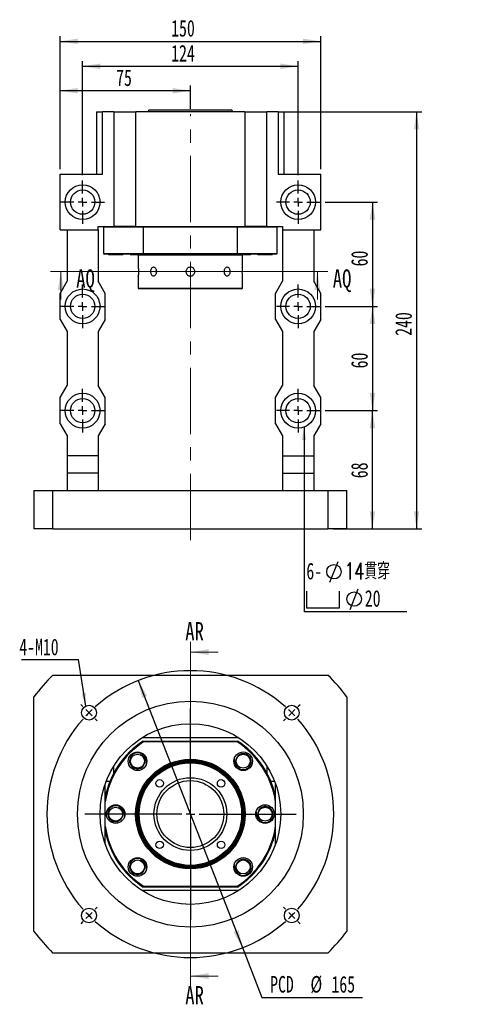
# Paper-space layout 'MBCK40-I' of a CAD drawing. Header units: millimetres. Extents: x 24 to 285, y 2 to 205.
# Tile 1 of 4: x 24 to 112, y 16 to 205. Entities that reach past the tile are written whole.
import ezdxf

# ---------------------------------------------------------------- set-up
doc = ezdxf.new("R2010")
doc.units = ezdxf.units.MM
doc.linetypes.add('CENTERX2', pattern=[20.32, 12.7, -2.54, 2.54, -2.54])
doc.layers.add('圖層0', color=7, linetype='Continuous')
doc.styles.add('SLDTEXTSTYLE0', font='TXT', dxfattribs={"width": 0.7})
doc.styles.add('SLDTEXTSTYLE2', font='TXT', dxfattribs={"width": 0.75})
doc.styles.add('SLDTEXTSTYLE3', font='TXT', dxfattribs={"width": 0.7, "bigfont": 'bigfont'})
doc.dimstyles.new('SLDDIMSTYLE1', dxfattribs={"dimtxt": 3.389974, "dimasz": 2.5, "dimexe": 0, "dimexo": 0.0625, "dimgap": 0.847493, "dimtad": 0, "dimtih": 1, "dimtoh": 1, "dimlfac": 3, "dimrnd": 1e-09, "dimzin": 12, "dimdsep": 46, "dimtxsty": 'SLDTEXTSTYLE0', "dimsah": 1, "dimcen": 0, "dimadec": 0, "dimazin": 3, "dimtfac": 1, "dimtmove": 0, "dimatfit": 3, "dimfxl": 0, "dimfrac": 2, "dimtolj": 1, "dimtzin": 12, "dimarcsym": 0})
doc.dimstyles.new('SLDDIMSTYLE2', dxfattribs={"dimtxt": 0.18, "dimasz": 2.5, "dimexe": 0, "dimexo": 0.0625, "dimgap": 0, "dimtad": 0, "dimtih": 1, "dimtoh": 1, "dimdec": 0, "dimrnd": 1e-09, "dimzin": 0, "dimdsep": 46, "dimtxsty": 'Standard', "dimsah": 1, "dimcen": 0.09, "dimadec": 0, "dimazin": 0, "dimtfac": 2.5, "dimtdec": 0, "dimtofl": 0, "dimtmove": 0, "dimatfit": 3, "dimfxl": 0, "dimfrac": 2, "dimtolj": 1, "dimtzin": 0, "dimarcsym": 0})
doc.dimstyles.new('SLDDIMSTYLE3', dxfattribs={"dimtxt": 3.389974, "dimasz": 2.5, "dimexe": 0, "dimexo": 0.0625, "dimgap": 0.847493, "dimtad": 1, "dimlfac": 3, "dimrnd": 1e-09, "dimzin": 12, "dimdsep": 46, "dimtxsty": 'SLDTEXTSTYLE0', "dimsah": 1, "dimcen": 0.09, "dimadec": 0, "dimazin": 3, "dimtfac": 1, "dimtofl": 0, "dimtmove": 0, "dimatfit": 3, "dimfxl": 0, "dimfrac": 2, "dimtolj": 1, "dimtzin": 12, "dimarcsym": 0})

# ---------------------------------------------------------------- blocks, each defined once
blk = doc.blocks.new('_D_40')
at = {"layer": '圖層0', "color": 7}
for p, q in [((46.87, 78.43), (66.86, 27.2)), ((66.86, 27.2), (70.58, 17.67)), ((70.58, 17.67), (89.88, 17.67))]:
    blk.add_line(p, q, dxfattribs=at)
for points in [[(46.87, 78.43), (47.61, 75.09), (48.59, 75.47)], [(66.86, 27.2), (66.11, 30.54), (65.14, 30.16)]]:
    blk.add_solid(points, dxfattribs=at)
at = {"layer": '圖層0', "color": 7, "char_height": 3.175, "attachment_point": 1, "style": 'SLDTEXTSTYLE0'}
for s, insert in [('PCD', (72.16, 21.76)), ('%%c', (79.9, 21.76)), ('165', (83.92, 21.76))]:
    blk.add_mtext(s, dxfattribs=dict(at, insert=insert))
blk = doc.blocks.new('SW_NOTE_10')
at = {"layer": '圖層0', "color": 0}
blk.add_line((-10.95, 0), (0, 0), dxfattribs=at)
at = {"layer": '圖層0', "color": 0, "insert": (-11.39, 3.99), "char_height": 3.175, "attachment_point": 1, "style": 'SLDTEXTSTYLE0'}
blk.add_mtext('4-M10', dxfattribs=at)
blk = doc.blocks.new('SW_CENTERMARKSYMBOL_16')
at = {"layer": '圖層0', "color": 0}
for p, q in [((-40.07, 1.18), (-40.48, 1.59)), ((-38.89, 0), (-39.48, 0.59)), ((-38.89, 0), (-38.3, -0.59)), ((-19.45, -17.78), (-19.45, 0.83)), ((0, 0), (-0.59, -0.59)), ((0, 0), (0.59, 0.59)), ((1.18, 1.18), (1.59, 1.59)), ((-37.71, -1.18), (-37.3, -1.59)), ((-1.18, -1.18), (-1.59, -1.59)), ((-19.45, -19.45), (-19.45, -18.61)), ((-21.11, -19.45), (-39.72, -19.45)), ((-19.45, -19.45), (-20.28, -19.45)), ((-19.45, -19.45), (-19.45, -20.28)), ((-19.45, -19.45), (-18.61, -19.45)), ((-17.78, -19.45), (0.83, -19.45)), ((-19.45, -21.11), (-19.45, -39.72)), ((-37.71, -37.71), (-37.3, -37.3)), ((-1.18, -37.71), (-1.59, -37.3)), ((-38.89, -38.89), (-39.48, -39.48)), ((-38.89, -38.89), (-38.3, -38.3)), ((0, -38.89), (-0.59, -38.3)), ((0, -38.89), (0.59, -39.48)), ((-40.07, -40.07), (-40.48, -40.48)), ((1.18, -40.07), (1.59, -40.48))]:
    blk.add_line(p, q, dxfattribs=at)
for start, end in [(48.4725, 131.5275), (135, 136.7362), (133.2638, 135), (45, 46.7362), (43.2638, 45), (138.4725, 221.5275), (318.4725, 41.5275), (223.2638, 225), (225, 226.7362), (313.2638, 315), (315, 316.7362), (228.4725, 311.5275)]:
    blk.add_arc((-19.45, -19.45), 27.5, start, end, dxfattribs=at)
blk = doc.blocks.new('_D_41')
at = {"layer": '圖層0', "color": 7}
for p, q in [((74.71, 187.52), (101.25, 187.52)), ((100.25, 187.52), (100.25, 107.52)), ((84.23, 107.52), (101.25, 107.52))]:
    blk.add_line(p, q, dxfattribs=at)
for points in [[(100.25, 187.52), (99.73, 184.13), (100.77, 184.13)], [(100.25, 107.52), (100.77, 110.91), (99.73, 110.91)]]:
    blk.add_solid(points, dxfattribs=at)
at = {"layer": '圖層0', "color": 7, "insert": (96.16, 144.54), "char_height": 3.175, "attachment_point": 1, "rotation": 90, "style": 'SLDTEXTSTYLE0'}
blk.add_mtext('240', dxfattribs=at)
blk = doc.blocks.new('_D_42')
at = {"layer": '圖層0', "color": 7}
for p, q in [((36.2, 175.36), (36.2, 197.24)), ((77.53, 175.36), (77.53, 197.24)), ((36.2, 196.24), (77.53, 196.24))]:
    blk.add_line(p, q, dxfattribs=at)
for points in [[(36.2, 196.24), (39.59, 195.71), (39.59, 196.76)], [(77.53, 196.24), (74.14, 196.76), (74.14, 195.71)]]:
    blk.add_solid(points, dxfattribs=at)
at = {"layer": '圖層0', "color": 7, "insert": (53.18, 200.33), "char_height": 3.175, "attachment_point": 1, "style": 'SLDTEXTSTYLE0'}
blk.add_mtext('124', dxfattribs=at)
blk = doc.blocks.new('_D_43')
at = {"layer": '圖層0', "color": 7}
for p, q in [((82.7, 130.19), (92.79, 130.19)), ((91.79, 107.52), (91.79, 130.19)), ((87.86, 107.52), (92.79, 107.52))]:
    blk.add_line(p, q, dxfattribs=at)
for points in [[(91.79, 130.19), (91.27, 126.8), (92.32, 126.8)], [(91.79, 107.52), (92.32, 110.91), (91.27, 110.91)]]:
    blk.add_solid(points, dxfattribs=at)
at = {"layer": '圖層0', "color": 7, "insert": (87.7, 117.23), "char_height": 3.175, "attachment_point": 1, "rotation": 90, "style": 'SLDTEXTSTYLE0'}
blk.add_mtext('68', dxfattribs=at)
blk = doc.blocks.new('_D_44')
at = {"layer": '圖層0', "color": 7}
for p, q in [((82.7, 150.19), (92.79, 150.19)), ((91.79, 150.19), (91.79, 130.19)), ((82.7, 130.19), (92.79, 130.19))]:
    blk.add_line(p, q, dxfattribs=at)
for points in [[(91.79, 150.19), (91.27, 146.8), (92.32, 146.8)], [(91.79, 130.19), (92.32, 133.58), (91.27, 133.58)]]:
    blk.add_solid(points, dxfattribs=at)
at = {"layer": '圖層0', "color": 7, "insert": (87.7, 138.3), "char_height": 3.175, "attachment_point": 1, "rotation": 90, "style": 'SLDTEXTSTYLE0'}
blk.add_mtext('60', dxfattribs=at)
blk = doc.blocks.new('_D_45')
at = {"layer": '圖層0', "color": 7}
for p, q in [((82.7, 170.19), (92.79, 170.19)), ((91.79, 170.19), (91.79, 150.19)), ((82.7, 150.19), (92.79, 150.19))]:
    blk.add_line(p, q, dxfattribs=at)
for points in [[(91.79, 170.19), (91.27, 166.8), (92.32, 166.8)], [(91.79, 150.19), (92.32, 153.58), (91.27, 153.58)]]:
    blk.add_solid(points, dxfattribs=at)
at = {"layer": '圖層0', "color": 7, "insert": (87.7, 157.86), "char_height": 3.175, "attachment_point": 1, "rotation": 90, "style": 'SLDTEXTSTYLE0'}
blk.add_mtext('60', dxfattribs=at)
blk = doc.blocks.new('_D_46')
at = {"layer": '圖層0', "color": 7}
for p, q in [((31.86, 176.52), (31.86, 192.55)), ((56.86, 191.55), (31.86, 191.55)), ((56.86, 188.08), (56.86, 192.55))]:
    blk.add_line(p, q, dxfattribs=at)
for points in [[(31.86, 191.55), (35.25, 191.03), (35.25, 192.07)], [(56.86, 191.55), (53.47, 192.07), (53.47, 191.03)]]:
    blk.add_solid(points, dxfattribs=at)
at = {"layer": '圖層0', "color": 7, "insert": (42.62, 195.64), "char_height": 3.175, "attachment_point": 1, "style": 'SLDTEXTSTYLE0'}
blk.add_mtext('75', dxfattribs=at)
blk = doc.blocks.new('_D_47')
at = {"layer": '圖層0', "color": 7}
for p, q in [((31.86, 176.52), (31.86, 202.02)), ((31.86, 201.02), (81.86, 201.02)), ((81.86, 176.52), (81.86, 202.02))]:
    blk.add_line(p, q, dxfattribs=at)
for points in [[(31.86, 201.02), (35.25, 200.5), (35.25, 201.55)], [(81.86, 201.02), (78.47, 201.55), (78.47, 200.5)]]:
    blk.add_solid(points, dxfattribs=at)
at = {"layer": '圖層0', "color": 7, "insert": (53.18, 205.12), "char_height": 3.175, "attachment_point": 1, "style": 'SLDTEXTSTYLE0'}
blk.add_mtext('150', dxfattribs=at)
blk = doc.blocks.new('SW_SYMBOL_HOLE_DIAM')
at = {"layer": '圖層0', "color": 0}
blk.add_line((300, 0), (700, 1000), dxfattribs=at)
blk.add_circle((500, 500), 350, dxfattribs=at)
blk = doc.blocks.new('SW_SYMBOL_HOLE_SPOT')
at = {"layer": '圖層0', "color": 0}
for p, q in [((0, 875), (0, 75)), ((1600, 75), (1600, 875)), ((0, 75), (1600, 75))]:
    blk.add_line(p, q, dxfattribs=at)
blk = doc.blocks.new('SW_NOTE_11')
at = {"layer": '圖層0', "color": 0}
blk.add_line((19.65, 0), (0, 0), dxfattribs=at)
at = {"layer": '圖層0', "color": 0, "xscale": 0.003964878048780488, "yscale": 0.003964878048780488, "zscale": 0.003964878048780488}
for name, p in [('SW_SYMBOL_HOLE_DIAM', (3.7, 5.73)), ('SW_SYMBOL_HOLE_SPOT', (0.39, 0.5)), ('SW_SYMBOL_HOLE_DIAM', (7.58, 0.5))]:
    blk.add_blockref(name, p, dxfattribs=at)
at = {"layer": '圖層0', "color": 0, "char_height": 3.175, "attachment_point": 1}
for s, insert, style in [('6-', (0.39, 9.43), 'SLDTEXTSTYLE0'), ('14\\M+18AD1\\M+190FA', (7.72, 9.43), 'SLDTEXTSTYLE3'), ('20', (11.6, 4.19), 'SLDTEXTSTYLE0')]:
    blk.add_mtext(s, dxfattribs=dict(at, insert=insert, style=style))
blk = doc.blocks.new('SW_CENTERMARKSYMBOL_17')
at = {"layer": '圖層0', "color": 0}
for p, q in [((0, 1.67), (0, 4.17)), ((-1.67, 0), (-4.17, 0)), ((0, 0), (-0.83, 0)), ((0, 0), (0, 0.83)), ((0, 0), (0, -0.83)), ((0, 0), (0.83, 0)), ((1.67, 0), (4.17, 0)), ((0, -1.67), (0, -4.17))]:
    blk.add_line(p, q, dxfattribs=at)
blk = doc.blocks.new('SW_CENTERMARKSYMBOL_18')
at = {"layer": '圖層0', "color": 0}
for p, q in [((0, 1.67), (0, 4.17)), ((-1.67, 0), (-4.17, 0)), ((0, 0), (-0.83, 0)), ((0, 0), (0, 0.83)), ((0, 0), (0, -0.83)), ((0, 0), (0.83, 0)), ((1.67, 0), (4.17, 0)), ((0, -1.67), (0, -4.17))]:
    blk.add_line(p, q, dxfattribs=at)
blk = doc.blocks.new('SW_CENTERMARKSYMBOL_19')
at = {"layer": '圖層0', "color": 0}
for p, q in [((0, 1.67), (0, 4.17)), ((-1.67, 0), (-4.17, 0)), ((0, 0), (-0.83, 0)), ((0, 0), (0, 0.83)), ((0, 0), (0, -0.83)), ((0, 0), (0.83, 0)), ((1.67, 0), (4.17, 0)), ((0, -1.67), (0, -4.17))]:
    blk.add_line(p, q, dxfattribs=at)
blk = doc.blocks.new('SW_CENTERMARKSYMBOL_20')
at = {"layer": '圖層0', "color": 0}
for p, q in [((0, 1.67), (0, 4.17)), ((-1.67, 0), (-4.17, 0)), ((0, 0), (-0.83, 0)), ((0, 0), (0, 0.83)), ((0, 0), (0, -0.83)), ((0, 0), (0.83, 0)), ((1.67, 0), (4.17, 0)), ((0, -1.67), (0, -4.17))]:
    blk.add_line(p, q, dxfattribs=at)
blk = doc.blocks.new('SW_CENTERMARKSYMBOL_21')
at = {"layer": '圖層0', "color": 0}
for p, q in [((0, 1.67), (0, 4.17)), ((-1.67, 0), (-4.17, 0)), ((0, 0), (-0.83, 0)), ((0, 0), (0, 0.83)), ((0, 0), (0, -0.83)), ((0, 0), (0.83, 0)), ((1.67, 0), (4.17, 0)), ((0, -1.67), (0, -4.17))]:
    blk.add_line(p, q, dxfattribs=at)
blk = doc.blocks.new('SW_CENTERMARKSYMBOL_22')
at = {"layer": '圖層0', "color": 0}
for p, q in [((0, 1.67), (0, 4.17)), ((-1.67, 0), (-4.17, 0)), ((0, 0), (-0.83, 0)), ((0, 0), (0, 0.83)), ((0, 0), (0, -0.83)), ((0, 0), (0.83, 0)), ((1.67, 0), (4.17, 0)), ((0, -1.67), (0, -4.17))]:
    blk.add_line(p, q, dxfattribs=at)

psp = doc.layouts.new('MBCK40-I')

# ---------------------------------------------------------------- linework, layer by layer
at = {"color": 7, "linetype": 'Continuous', "lineweight": 25}
for p, q in [((38.8643, 187.524), (38.8643, 175.524)), ((38.8643, 187.524), (40.0153, 187.524)), ((40.0153, 175.524), (40.0153, 187.524)), ((42.1976, 187.524), (40.0153, 187.524)), ((42.1976, 187.524), (42.1976, 165.524)), ((42.1976, 187.524), (46.4293, 187.524)), ((46.4293, 165.524), (46.4293, 187.524)), ((67.2992, 187.524), (46.4293, 187.524)), ((48.9643, 187.8573), (48.6309, 187.524)), ((48.9643, 187.8573), (55.5017, 187.8573)), ((55.5017, 187.8573), (64.7643, 187.8573)), ((65.0976, 187.524), (64.7643, 187.8573)), ((67.2992, 187.524), (67.2992, 165.524)), ((67.2992, 187.524), (71.5309, 187.524)), ((71.5309, 165.524), (71.5309, 187.524)), ((73.7133, 187.524), (71.5309, 187.524)), ((73.7133, 187.524), (73.7133, 175.524)), ((73.7133, 187.524), (74.8643, 187.524)), ((74.8643, 175.524), (74.8643, 187.524)), ((31.8643, 164.8573), (31.8643, 175.524)), ((31.8643, 175.524), (40.0153, 175.524)), ((73.7133, 175.524), (81.8643, 175.524)), ((81.8643, 164.8573), (81.8643, 175.524)), ((31.8643, 164.8573), (39.1976, 164.8573)), ((33.1976, 164.8573), (33.1976, 155.024)), ((39.1976, 164.8573), (39.1976, 165.524)), ((39.1976, 165.524), (41.6282, 165.524)), ((39.1976, 164.8573), (39.1976, 155.024)), ((40.3643, 165.524), (40.1976, 165.3573)), ((40.1976, 165.3573), (40.1976, 160.3573)), ((47.8211, 165.3573), (40.1976, 165.3573)), ((41.6282, 165.524), (42.1976, 165.524)), ((46.4293, 165.524), (42.1976, 165.524)), ((46.4293, 165.524), (67.2992, 165.524)), ((47.8704, 165.524), (47.8211, 165.3573)), ((65.9074, 165.3573), (47.8211, 165.3573)), ((47.8211, 165.3573), (47.8211, 160.3573)), ((65.9074, 165.3573), (65.8581, 165.524)), ((73.5309, 165.3573), (65.9074, 165.3573)), ((65.9074, 160.3573), (65.9074, 165.3573)), ((71.5309, 165.524), (67.2992, 165.524)), ((71.5309, 165.524), (72.1004, 165.524)), ((72.1004, 165.524), (74.5309, 165.524)), ((73.5309, 165.3573), (73.3643, 165.524)), ((73.5309, 160.3573), (73.5309, 165.3573)), ((74.5309, 165.524), (74.5309, 164.8573)), ((74.5309, 164.8573), (81.8643, 164.8573)), ((74.5309, 164.8573), (74.5309, 155.024)), ((80.5309, 164.8573), (80.5309, 155.024)), ((40.1976, 160.3573), (40.3643, 160.1907)), ((40.1976, 160.3573), (47.8211, 160.3573)), ((47.8704, 160.1907), (40.3643, 160.1907)), ((41.0976, 160.1907), (41.1976, 160.0907)), ((43.8643, 160.0907), (41.1976, 160.0907)), ((43.0808, 160.1534), (43.3431, 160.1907)), ((43.8643, 160.0907), (43.9248, 160.1512)), ((43.927, 160.1205), (43.927, 160.1907)), ((45.2957, 160.1907), (45.3957, 160.0907)), ((48.0624, 160.0907), (45.3957, 160.0907)), ((46.9309, 160.0907), (46.8643, 160.024)), ((46.8643, 160.024), (46.8643, 157.7073)), ((56.8643, 160.024), (46.8643, 160.024)), ((47.2789, 160.1534), (47.5412, 160.1907)), ((47.8211, 160.3573), (65.9074, 160.3573)), ((47.8211, 160.3573), (47.8704, 160.1907)), ((65.8581, 160.1907), (47.8704, 160.1907)), ((48.0624, 160.0907), (48.1229, 160.1512)), ((48.1251, 160.1205), (48.1251, 160.1907)), ((66.8643, 160.024), (56.8643, 160.024)), ((65.6034, 160.1907), (65.6034, 160.1205)), ((65.6056, 160.1512), (65.6661, 160.0907)), ((65.8538, 160.0907), (65.6661, 160.0907)), ((68.3328, 160.0907), (65.8538, 160.0907)), ((65.8581, 160.1907), (65.9074, 160.3573)), ((73.3643, 160.1907), (65.8581, 160.1907)), ((65.9074, 160.3573), (73.5309, 160.3573)), ((66.8643, 160.024), (66.7976, 160.0907)), ((66.8643, 157.6968), (66.8643, 160.024)), ((68.3328, 160.0907), (68.4328, 160.1907)), ((69.8016, 160.1907), (69.8016, 160.1205)), ((69.8038, 160.1512), (69.8643, 160.0907)), ((70.052, 160.0907), (69.8643, 160.0907)), ((72.5309, 160.0907), (70.052, 160.0907)), ((72.5309, 160.0907), (72.6309, 160.1907)), ((73.3643, 160.1907), (73.5309, 160.3573)), ((31.8643, 152.6907), (33.1976, 155.024)), ((40.5309, 152.6907), (39.1976, 155.024)), ((46.8643, 156.0179), (46.8643, 153.6907)), ((66.8643, 153.6907), (66.8643, 156.0073)), ((73.1976, 152.6907), (74.5309, 155.024)), ((81.8643, 152.6907), (80.5309, 155.024)), ((46.8643, 153.6907), (47.0309, 153.524)), ((46.8643, 153.6907), (66.8643, 153.6907)), ((66.6976, 153.524), (47.0309, 153.524)), ((66.6976, 153.524), (66.8643, 153.6907)), ((31.8643, 147.6907), (31.8643, 152.6907)), ((40.5309, 147.6907), (40.5309, 152.6907)), ((73.1976, 147.6907), (73.1976, 152.6907)), ((81.8643, 147.6907), (81.8643, 152.6907)), ((31.8643, 147.6907), (33.1976, 145.3573)), ((40.5309, 147.6907), (39.1976, 145.3573)), ((73.1976, 147.6907), (74.5309, 145.3573)), ((81.8643, 147.6907), (80.5309, 145.3573)), ((33.1976, 145.3573), (33.1976, 135.024)), ((39.1976, 145.3573), (39.1976, 135.024)), ((74.5309, 145.3573), (74.5309, 135.024)), ((80.5309, 145.3573), (80.5309, 135.024)), ((31.8643, 132.6907), (33.1976, 135.024)), ((40.5309, 132.6907), (39.1976, 135.024)), ((73.1976, 132.6907), (74.5309, 135.024)), ((81.8643, 132.6907), (80.5309, 135.024)), ((31.8643, 127.6907), (31.8643, 132.6907)), ((40.5309, 127.6907), (40.5309, 132.6907)), ((73.1976, 127.6907), (73.1976, 132.6907)), ((81.8643, 127.6907), (81.8643, 132.6907)), ((31.8643, 127.6907), (33.1976, 125.3573)), ((40.5309, 127.6907), (39.1976, 125.3573)), ((73.1976, 127.6907), (74.5309, 125.3573)), ((81.8643, 127.6907), (80.5309, 125.3573)), ((33.1976, 125.3573), (33.1976, 121.524)), ((39.1976, 125.3573), (39.1976, 121.524)), ((74.5309, 125.3573), (74.5309, 121.524)), ((80.5309, 125.3573), (80.5309, 121.524)), ((39.1976, 121.524), (33.1976, 121.524)), ((33.1976, 121.524), (33.1976, 118.1907)), ((39.1976, 121.524), (39.1976, 118.1907)), ((74.5309, 121.524), (80.5309, 121.524)), ((74.5309, 121.524), (74.5309, 118.1907)), ((80.5309, 121.524), (80.5309, 118.1907)), ((39.1976, 118.1907), (33.1976, 118.1907)), ((33.1976, 118.1907), (33.1976, 114.8573)), ((39.1976, 118.1907), (39.1976, 114.8573)), ((74.5309, 118.1907), (80.5309, 118.1907)), ((74.5309, 118.1907), (74.5309, 114.8573)), ((80.5309, 118.1907), (80.5309, 114.8573)), ((26.8643, 114.8573), (26.8643, 107.524)), ((26.8643, 114.8573), (30.4988, 114.8573)), ((30.4988, 107.524), (30.4988, 114.8573)), ((30.4988, 114.8573), (83.2297, 114.8573)), ((83.2297, 114.8573), (83.2297, 107.524)), ((83.2297, 114.8573), (86.8643, 114.8573)), ((86.8643, 107.524), (86.8643, 114.8573)), ((30.4988, 107.524), (26.8643, 107.524)), ((30.4988, 107.524), (83.2297, 107.524)), ((86.8643, 107.524), (83.2297, 107.524)), ((30.4988, 79.482), (83.2297, 79.482)), ((26.8643, 30.3154), (26.8643, 75.3154)), ((86.8643, 75.3154), (86.8643, 30.3154)), ((47.6267, 67.4821), (66.1019, 67.4821)), ((47.8211, 66.8154), (47.8704, 66.6487)), ((47.8211, 66.8154), (65.9074, 66.8154)), ((65.8581, 66.6487), (47.8704, 66.6487)), ((65.8581, 66.6487), (65.9074, 66.8154)), ((42.1976, 60.7316), (42.1976, 62.053)), ((71.5309, 62.053), (71.5309, 60.7316)), ((40.7294, 59.1487), (41.4478, 59.1487)), ((72.2807, 59.1487), (72.9991, 59.1487)), ((40.5309, 58.4821), (40.4834, 58.4821)), ((40.5309, 47.0131), (40.5309, 58.4821)), ((73.1976, 47.0131), (73.1976, 58.4821)), ((73.1976, 58.4821), (73.2451, 58.4821)), ((66.1019, 38.1487), (47.6267, 38.1487)), ((47.8211, 38.8154), (47.8704, 38.9821)), ((65.9074, 38.8154), (47.8211, 38.8154)), ((47.8704, 38.9821), (65.8581, 38.9821)), ((65.8581, 38.9821), (65.9074, 38.8154)), ((83.2297, 26.1487), (30.4988, 26.1487))]:
    psp.add_line(p, q, dxfattribs=at)
at = {"color": 7, "linetype": 'Continuous', "lineweight": 18}
for p, q in [((83.2224, 156.8561), (30.0046, 156.8561)), ((32.0046, 151.5361), (32.0046, 156.8561)), ((81.2224, 151.5361), (81.2224, 156.8561)), ((56.8643, 85.8821), (56.8643, 19.7487)), ((62.1843, 83.8821), (56.8643, 83.8821)), ((62.1843, 21.7487), (56.8643, 21.7487))]:
    psp.add_line(p, q, dxfattribs=at)
at = {"color": 7, "linetype": 'Continuous', "lineweight": 25, "flags": 128}
for points in [[(63.3999, 156.4795), (63.4351, 156.5998), (63.4639, 156.8573)], [(63.4639, 156.8573), (63.4351, 157.1148), (63.4011, 157.2317)]]:
    psp.add_lwpolyline(points, dxfattribs=at)
at = {"color": 7, "linetype": 'Continuous', "lineweight": 25}
for centre, radius in [((36.1976, 170.1907), 3.3333), ((36.1976, 170.1907), 2.3333), ((77.5309, 170.1907), 3.3333), ((77.5309, 170.1907), 2.3333), ((36.1976, 150.1907), 3.3333), ((77.5309, 150.1907), 3.3333), ((36.1976, 150.1907), 2.3333), ((77.5309, 150.1907), 2.3333), ((36.1976, 130.1907), 3.3333), ((36.1976, 130.1907), 2.3333), ((77.5309, 130.1907), 3.3333), ((77.5309, 130.1907), 2.3333), ((56.8643, 52.8154), 21.6667), ((37.4188, 72.2608), 1.4167), ((76.3097, 72.2608), 1.4167), ((56.8643, 52.8154), 17.3333), ((46.7291, 62.9506), 1.7833), ((46.7291, 62.9506), 1.3333), ((66.9995, 62.9506), 1.7833), ((66.9995, 62.9506), 1.3333), ((56.8643, 52.8154), 10.5), ((56.8643, 52.8154), 10.3333), ((56.8643, 52.8154), 10.1667), ((56.8643, 52.8154), 10), ((56.8643, 52.8154), 9.8333), ((56.8643, 52.8154), 6.9833), ((50.9717, 58.7079), 0.7167), ((56.8643, 52.8154), 6.4167), ((62.7568, 58.7079), 0.7167), ((42.5309, 52.8154), 1.7833), ((42.5309, 52.8154), 1.3333), ((71.1976, 52.8154), 1.7833), ((71.1976, 52.8154), 1.3333), ((50.9717, 46.9228), 0.7167), ((62.7568, 46.9228), 0.7167), ((46.7291, 42.6802), 1.7833), ((46.7291, 42.6802), 1.3333), ((66.9995, 42.6802), 1.7833), ((66.9995, 42.6802), 1.3333), ((37.4188, 33.3699), 1.4167), ((76.3097, 33.3699), 1.4167)]:
    psp.add_circle(centre, radius, dxfattribs=at)
for centre, radius, start, end in [((51.4022, 156.8574), 1.1381, 160.98217, 199.350093), ((56.8643, 52.8154), 37.5, 134.67461, 143.130102), ((56.8643, 52.8154), 37.5, 36.869898, 45.32539), ((56.8643, 52.8154), 16.6667, 122.85988, 168.521659), ((56.8643, 52.8154), 16.5, 123.030152, 171.849462), ((56.8643, 52.8154), 16.5, 8.150538, 56.969848), ((56.8643, 52.8154), 16.6667, 11.478341, 57.14012), ((56.8643, 52.8154), 16.5, 188.150538, 236.969848), ((56.8643, 52.8154), 16.6667, 191.478341, 237.14012), ((56.8643, 52.8154), 16.5, 303.030152, 351.849462), ((56.8643, 52.8154), 16.6667, 302.85988, 348.521659), ((56.8643, 52.8154), 37.5, 216.869898, 225.32539), ((56.8643, 52.8154), 37.5, 314.67461, 323.130102)]:
    psp.add_arc(centre, radius, start, end, dxfattribs=at)
for points, knots in [([(47.2789, 160.1534), (47.3618, 160.1584), (47.5611, 160.1704), (47.7093, 160.1832), (47.7959, 160.1907)], [0, 0, 0, 0, 0.41587975, 1, 1, 1, 1]), ([(66.4203, 160.1907), (66.3532, 160.1881), (66.1382, 160.1801), (65.8884, 160.167), (65.7676, 160.1574), (65.7163, 160.1534)], [0, 0, 0, 0, 0.20702456, 0.66361557, 1, 1, 1, 1]), ([(65.7163, 160.1534), (65.78, 160.1611), (65.8795, 160.1731), (66.0552, 160.186), (66.1185, 160.1907)], [0, 0, 0, 0, 0.63973351, 1, 1, 1, 1]), ([(70.6184, 160.1907), (70.5513, 160.1881), (70.3363, 160.1801), (70.0866, 160.167), (69.9657, 160.1574), (69.9144, 160.1534)], [0, 0, 0, 0, 0.20702451, 0.66361576, 1, 1, 1, 1]), ([(69.9144, 160.1534), (69.9781, 160.1611), (70.0777, 160.1731), (70.2533, 160.186), (70.3166, 160.1907)], [0, 0, 0, 0, 0.63973257, 1, 1, 1, 1]), ([(46.8643, 157.7073), (46.8651, 157.698), (46.8667, 157.6792), (46.8781, 157.5333), (46.8908, 157.3181), (46.9, 157.0489), (46.9014, 156.7587), (46.8945, 156.4804), (46.8822, 156.2426), (46.8705, 156.0802), (46.8639, 156.0028), (46.8649, 156.0149), (46.8651, 156.0179)], [0, 0, 0, 0, 0.10710729, 0.21420486, 0.32154429, 0.42904499, 0.53628219, 0.64324247, 0.75034476, 0.85778583, 0.96523474, 1, 1, 1, 1]), ([(50.407, 156.8573), (50.4, 156.7638), (50.3859, 156.5768), (50.2769, 156.3277), (50.1191, 156.1379), (49.9263, 156.0291), (49.7242, 156.0136), (49.5357, 156.093), (49.3801, 156.258), (49.2721, 156.4907), (49.2215, 156.7649), (49.2324, 157.0492), (49.3038, 157.3116), (49.4297, 157.5232), (49.5991, 157.6602), (49.7952, 157.7066), (49.9964, 157.6574), (50.1796, 157.5186), (50.3209, 157.3054), (50.3964, 157.0719), (50.404, 156.9178), (50.407, 156.8573)], [0, 0, 0, 0, 0.05356144, 0.10711844, 0.16079277, 0.21454387, 0.26816794, 0.32166019, 0.37521968, 0.42894151, 0.48266806, 0.5362333, 0.58972282, 0.64334057, 0.69709008, 0.75077009, 0.80428811, 0.85780415, 0.91148009, 0.96523035, 1, 1, 1, 1]), ([(56.8643, 156.0073), (56.7689, 156.0167), (56.5781, 156.0354), (56.3241, 156.1813), (56.1305, 156.3965), (56.0194, 156.6657), (56.0037, 156.9559), (56.0846, 157.2346), (56.2528, 157.4709), (56.4902, 157.6387), (56.7699, 157.7184), (57.0599, 157.7011), (57.3275, 157.5892), (57.5433, 157.3951), (57.6831, 157.1401), (57.7305, 156.8532), (57.6804, 156.5673), (57.5389, 156.3138), (57.3215, 156.1224), (57.0833, 156.0215), (56.9261, 156.0113), (56.8643, 156.0073)], [0, 0, 0, 0, 0.05355683, 0.10710925, 0.16078216, 0.21453571, 0.2681575, 0.32164082, 0.37519439, 0.42891813, 0.48264603, 0.53620652, 0.58968928, 0.64330394, 0.69705515, 0.75073571, 0.80424595, 0.85775396, 0.9114301, 0.96518304, 1, 1, 1, 1]), ([(64.5, 156.8573), (64.494, 156.7638), (64.4822, 156.5768), (64.3888, 156.3277), (64.2482, 156.1379), (64.0678, 156.0291), (63.8676, 156.0136), (63.6697, 156.093), (63.4975, 156.258), (63.373, 156.4907), (63.3131, 156.7649), (63.3262, 157.0492), (63.41, 157.3116), (63.5534, 157.5232), (63.7375, 157.6602), (63.9393, 157.7066), (64.1345, 157.6574), (64.3028, 157.5186), (64.4268, 157.3054), (64.491, 157.0719), (64.4974, 156.9178), (64.5, 156.8573)], [0, 0, 0, 0, 0.05356144, 0.10711844, 0.16079277, 0.21454387, 0.26816794, 0.32166019, 0.37521968, 0.42894151, 0.48266806, 0.5362333, 0.58972282, 0.64334057, 0.69709008, 0.75077009, 0.80428811, 0.85780415, 0.91148009, 0.96523035, 1, 1, 1, 1]), ([(66.8643, 156.0073), (66.8634, 156.0167), (66.8618, 156.0354), (66.8504, 156.1813), (66.8377, 156.3965), (66.8285, 156.6657), (66.8272, 156.956), (66.834, 157.2343), (66.8463, 157.4721), (66.8581, 157.6344), (66.8646, 157.7118), (66.8636, 157.6998), (66.8634, 157.6968)], [0, 0, 0, 0, 0.1071073, 0.21420578, 0.32154523, 0.42904594, 0.53628315, 0.64324344, 0.75034422, 0.8577853, 0.96523473, 1, 1, 1, 1]), ([(48.1811, 63.7688), (48.0688, 63.919), (47.8441, 64.2194), (47.3437, 64.4959), (46.793, 64.596), (46.243, 64.5059), (45.762, 64.2398), (45.4008, 63.8317), (45.1992, 63.3332), (45.1778, 62.8009), (45.3319, 62.2979), (45.6441, 61.8811), (46.0721, 61.5944), (46.5655, 61.4709), (47.0677, 61.5185), (47.5157, 61.7292), (47.8417, 62.043), (47.9614, 62.2942), (48.0122, 62.4007)], [0, 0, 0, 0, 0.0681339, 0.13627833, 0.2036936, 0.27020396, 0.33650236, 0.40138688, 0.46630833, 0.52981156, 0.59308676, 0.65547523, 0.71711382, 0.77838443, 0.8383954, 0.89845205, 0.95692282, 1, 1, 1, 1]), ([(47.2789, 64.2338), (47.427, 64.1754), (47.7254, 64.0578), (48.0784, 63.7056), (48.305, 63.2552), (48.3716, 62.8327), (48.3434, 62.583), (48.3343, 62.5024)], [0, 0, 0, 0, 0.21441131, 0.43222244, 0.65947709, 0.89005054, 1, 1, 1, 1]), ([(48.0122, 62.4007), (48.0412, 62.4794), (48.0971, 62.6309), (48.1287, 62.8687), (48.1235, 63.1013), (48.0792, 63.33), (47.9978, 63.5484), (47.8417, 63.8179), (47.6032, 64.0689), (47.3712, 64.1869), (47.2789, 64.2338)], [0, 0, 0, 0, 0.11470625, 0.22065319, 0.32660021, 0.43254738, 0.53849402, 0.64444104, 0.85864388, 1, 1, 1, 1]), ([(65.5474, 62.1324), (65.6598, 61.9822), (65.8844, 61.6818), (66.3848, 61.4053), (66.9355, 61.3052), (67.4855, 61.3952), (67.9665, 61.6613), (68.3277, 62.0695), (68.5293, 62.568), (68.5507, 63.1003), (68.3966, 63.6033), (68.0844, 64.0201), (67.6564, 64.3067), (67.163, 64.4303), (66.6608, 64.3826), (66.2129, 64.1719), (65.8868, 63.8582), (65.7671, 63.607), (65.7163, 63.5005)], [0, 0, 0, 0, 0.06813385, 0.13627828, 0.20369355, 0.2702039, 0.33650231, 0.40138689, 0.46630828, 0.52981151, 0.59308671, 0.65547519, 0.71711378, 0.77838439, 0.83839536, 0.89845204, 0.95692281, 1, 1, 1, 1]), ([(66.4496, 61.6674), (66.3015, 61.7258), (66.0031, 61.8434), (65.6502, 62.1956), (65.4235, 62.6459), (65.3569, 63.0685), (65.3851, 63.3182), (65.3942, 63.3988)], [0, 0, 0, 0, 0.21441125, 0.43222232, 0.65947691, 0.89005057, 1, 1, 1, 1]), ([(65.7163, 63.5005), (65.6873, 63.4217), (65.6315, 63.2703), (65.5998, 63.0325), (65.605, 62.7998), (65.6493, 62.5711), (65.7307, 62.3527), (65.8868, 62.0832), (66.1253, 61.8322), (66.3573, 61.7143), (66.4496, 61.6674)], [0, 0, 0, 0, 0.11470626, 0.22065321, 0.32660024, 0.43254714, 0.53849405, 0.64444108, 0.85864373, 1, 1, 1, 1]), ([(43.9829, 53.6336), (43.8706, 53.7838), (43.646, 54.0842), (43.1455, 54.3607), (42.5948, 54.4608), (42.0449, 54.3707), (41.5638, 54.1046), (41.2027, 53.6965), (41.001, 53.198), (40.9797, 52.6657), (41.1338, 52.1627), (41.4459, 51.7459), (41.874, 51.4592), (42.3673, 51.3357), (42.8695, 51.3833), (43.3175, 51.594), (43.6435, 51.9078), (43.7633, 52.159), (43.8141, 52.2655)], [0, 0, 0, 0, 0.06813381, 0.13627836, 0.20369348, 0.2702039, 0.3365023, 0.40138687, 0.46630824, 0.5298115, 0.59308671, 0.65547513, 0.71711372, 0.77838441, 0.83839531, 0.89845201, 0.95692283, 1, 1, 1, 1]), ([(43.0808, 54.0986), (43.2288, 54.0402), (43.5272, 53.9226), (43.8802, 53.5704), (44.1069, 53.12), (44.1735, 52.6975), (44.1453, 52.4478), (44.1362, 52.3672)], [0, 0, 0, 0, 0.21441111, 0.43222227, 0.65947703, 0.89005052, 1, 1, 1, 1]), ([(43.8141, 52.2655), (43.8431, 52.3442), (43.8989, 52.4957), (43.9306, 52.7335), (43.9254, 52.9661), (43.8811, 53.1948), (43.7997, 53.4132), (43.6436, 53.6827), (43.405, 53.9337), (43.173, 54.0517), (43.0808, 54.0986)], [0, 0, 0, 0, 0.11470629, 0.22065326, 0.32660024, 0.43254726, 0.53849426, 0.64444124, 0.85864385, 1, 1, 1, 1]), ([(70.6477, 51.5322), (70.4997, 51.5906), (70.2013, 51.7082), (69.8483, 52.0604), (69.6217, 52.5107), (69.555, 52.9333), (69.5832, 53.183), (69.5923, 53.2636)], [0, 0, 0, 0, 0.21441111, 0.43222227, 0.65947703, 0.89005052, 1, 1, 1, 1]), ([(69.7456, 51.9972), (69.8579, 51.847), (70.0825, 51.5466), (70.583, 51.2701), (71.1337, 51.17), (71.6836, 51.26), (72.1647, 51.5261), (72.5258, 51.9343), (72.7275, 52.4328), (72.7488, 52.9651), (72.5948, 53.4681), (72.2826, 53.8849), (71.8546, 54.1715), (71.3612, 54.2951), (70.859, 54.2474), (70.411, 54.0367), (70.085, 53.723), (69.9652, 53.4718), (69.9144, 53.3653)], [0, 0, 0, 0, 0.06813381, 0.13627836, 0.20369348, 0.2702039, 0.3365023, 0.40138687, 0.46630824, 0.5298115, 0.59308671, 0.65547513, 0.71711372, 0.77838441, 0.83839531, 0.89845201, 0.95692283, 1, 1, 1, 1]), ([(69.9144, 53.3653), (69.8854, 53.2865), (69.8296, 53.1351), (69.798, 52.8973), (69.8031, 52.6646), (69.8475, 52.4359), (69.9288, 52.2175), (70.085, 51.948), (70.3235, 51.697), (70.5555, 51.5791), (70.6477, 51.5322)], [0, 0, 0, 0, 0.11470629, 0.22065326, 0.32660024, 0.43254726, 0.53849426, 0.64444124, 0.85864385, 1, 1, 1, 1]), ([(48.1811, 43.4984), (48.0688, 43.6486), (47.8441, 43.949), (47.3437, 44.2255), (46.793, 44.3256), (46.243, 44.2355), (45.762, 43.9694), (45.4008, 43.5613), (45.1992, 43.0628), (45.1778, 42.5305), (45.3319, 42.0275), (45.6441, 41.6107), (46.0721, 41.324), (46.5655, 41.2005), (47.0677, 41.2481), (47.5157, 41.4589), (47.8417, 41.7726), (47.9614, 42.0238), (48.0122, 42.1303)], [0, 0, 0, 0, 0.06813385, 0.13627828, 0.20369355, 0.2702039, 0.33650231, 0.40138689, 0.46630828, 0.52981151, 0.59308671, 0.65547519, 0.71711378, 0.77838439, 0.83839536, 0.89845204, 0.95692281, 1, 1, 1, 1]), ([(47.2789, 43.9634), (47.427, 43.905), (47.7254, 43.7874), (48.0784, 43.4352), (48.305, 42.9848), (48.3716, 42.5623), (48.3434, 42.3126), (48.3343, 42.232)], [0, 0, 0, 0, 0.21441125, 0.43222232, 0.65947691, 0.89005057, 1, 1, 1, 1]), ([(48.0122, 42.1303), (48.0412, 42.209), (48.0971, 42.3605), (48.1287, 42.5983), (48.1235, 42.8309), (48.0792, 43.0596), (47.9978, 43.278), (47.8417, 43.5475), (47.6032, 43.7985), (47.3712, 43.9165), (47.2789, 43.9634)], [0, 0, 0, 0, 0.11470626, 0.22065321, 0.32660024, 0.43254714, 0.53849405, 0.64444108, 0.85864373, 1, 1, 1, 1]), ([(65.5474, 41.862), (65.6598, 41.7118), (65.8844, 41.4114), (66.3848, 41.1349), (66.9355, 41.0348), (67.4855, 41.1248), (67.9665, 41.3909), (68.3277, 41.7991), (68.5293, 42.2976), (68.5507, 42.8299), (68.3966, 43.3329), (68.0844, 43.7497), (67.6564, 44.0363), (67.163, 44.1599), (66.6608, 44.1123), (66.2129, 43.9015), (65.8868, 43.5878), (65.7671, 43.3366), (65.7163, 43.2301)], [0, 0, 0, 0, 0.0681339, 0.13627833, 0.2036936, 0.27020396, 0.33650236, 0.40138688, 0.46630833, 0.52981156, 0.59308676, 0.65547523, 0.71711382, 0.77838443, 0.8383954, 0.89845205, 0.95692282, 1, 1, 1, 1]), ([(66.4496, 41.397), (66.3015, 41.4554), (66.0031, 41.573), (65.6502, 41.9252), (65.4235, 42.3755), (65.3569, 42.7981), (65.3851, 43.0478), (65.3942, 43.1284)], [0, 0, 0, 0, 0.21441131, 0.43222244, 0.65947709, 0.89005054, 1, 1, 1, 1]), ([(65.7163, 43.2301), (65.6873, 43.1513), (65.6315, 42.9999), (65.5998, 42.7621), (65.605, 42.5294), (65.6493, 42.3007), (65.7307, 42.0823), (65.8868, 41.8129), (66.1253, 41.5619), (66.3573, 41.4439), (66.4496, 41.397)], [0, 0, 0, 0, 0.11470625, 0.22065319, 0.32660021, 0.43254738, 0.53849402, 0.64444104, 0.85864388, 1, 1, 1, 1])]:
    psp.add_open_spline(points, degree=3, knots=knots, dxfattribs=at)
at = {"color": 7, "linetype": 'Continuous', "lineweight": 18}
for points in [[(32.0046, 156.8561), (31.4446, 153.3561), (32.5646, 153.3561)], [(81.2224, 156.8561), (80.6624, 153.3561), (81.7824, 153.3561)], [(56.8643, 83.8821), (60.3643, 83.3221), (60.3643, 84.4421)], [(56.8643, 21.7487), (60.3643, 21.1887), (60.3643, 22.3087)]]:
    psp.add_solid(points, dxfattribs=at)
at = {"layer": '圖層0', "color": 7, "linetype": 'CENTERX2', "lineweight": 18}
psp.add_line((56.8643, 105.3809), (56.8643, 187.082), dxfattribs=at)

# ---------------------------------------------------------------- block references
at = {"layer": '圖層0', "color": 7}
for name, p in [('SW_CENTERMARKSYMBOL_18', (36.1976, 170.1907)), ('SW_CENTERMARKSYMBOL_17', (77.5309, 170.1907)), ('SW_CENTERMARKSYMBOL_21', (36.1976, 150.1907)), ('SW_CENTERMARKSYMBOL_20', (77.5309, 150.1907)), ('SW_CENTERMARKSYMBOL_22', (36.1976, 130.1907)), ('SW_CENTERMARKSYMBOL_19', (77.5309, 130.1907)), ('SW_NOTE_11', (78.7199, 91.5794)), ('SW_NOTE_10', (35.4293, 82.4674)), ('SW_CENTERMARKSYMBOL_16', (76.3097, 72.2608))]:
    psp.add_blockref(name, p, dxfattribs=at)

# ---------------------------------------------------------------- texts
at = {"color": 7, "linetype": 'Continuous', "char_height": 3.5, "attachment_point": 1, "style": 'SLDTEXTSTYLE2'}
for s, insert in [('AQ', (34.9629, 157.2883)), ('AQ', (84.1807, 157.2883)), ('AR', (55.8843, 89.6342)), ('AR', (55.8843, 19.8332))]:
    psp.add_mtext(s, dxfattribs=dict(at, insert=insert))

# ---------------------------------------------------------------- dimensions: what is measured, and where the dimension line sits
at = {"layer": '圖層0', "color": 7}
for base, p1, p2, picture, middle in [((81.8643, 201.0246), (31.8643, 175.524), (81.8643, 175.524), '_D_47', (56.1645, 201.0246)), ((77.5309, 196.235), (36.1976, 174.3573), (77.5309, 174.3573), '_D_42', (56.1645, 196.235)), ((31.8643, 191.5472), (56.8643, 187.082), (31.8643, 175.524), '_D_46', (44.6059, 191.5472))]:
    dim = psp.add_linear_dim(base=base, p1=p1, p2=p2, dimstyle='SLDDIMSTYLE3', dxfattribs=at)
    dim.commit()
    dim.dimension.update_dxf_attribs({"geometry": picture, "text_midpoint": middle, "dimtype": 160})
for base, p1, p2, picture, middle in [((100.2493, 107.524), (73.7133, 187.524), (83.2297, 107.524), '_D_41', (100.2493, 147.524)), ((91.7941, 150.1907), (81.6976, 170.1907), (81.6976, 150.1907), '_D_45', (91.7941, 159.8426)), ((91.7941, 130.1907), (81.6976, 150.1907), (81.6976, 130.1907), '_D_44', (91.7941, 140.2864)), ((91.7941, 130.1907), (86.8643, 107.524), (81.6976, 130.1907), '_D_43', (91.7941, 119.2179))]:
    dim = psp.add_linear_dim(base=base, p1=p1, p2=p2, angle=90, dimstyle='SLDDIMSTYLE3', dxfattribs=at)
    dim.commit()
    dim.dimension.update_dxf_attribs({"geometry": picture, "text_midpoint": middle, "dimtype": 160})
dim = psp.add_diameter_dim_2p(p1=(66.8601, 27.1964), p2=(46.8684, 78.4344), text='PCD<>', dimstyle='SLDDIMSTYLE1', dxfattribs=at)
dim.commit()
dim.dimension.update_dxf_attribs({"geometry": '_D_40', "text_midpoint": (81.0222, 20.2073), "dimtype": 163})

# ---------------------------------------------------------------- leaders
for points in [[(78.6662, 127.0566), (78.7199, 91.5794)], [(36.7857, 73.5281), (35.4293, 82.4674)]]:
    psp.add_leader(points, dimstyle='SLDDIMSTYLE2', dxfattribs=at)

doc.saveas('drawing.dxf')
